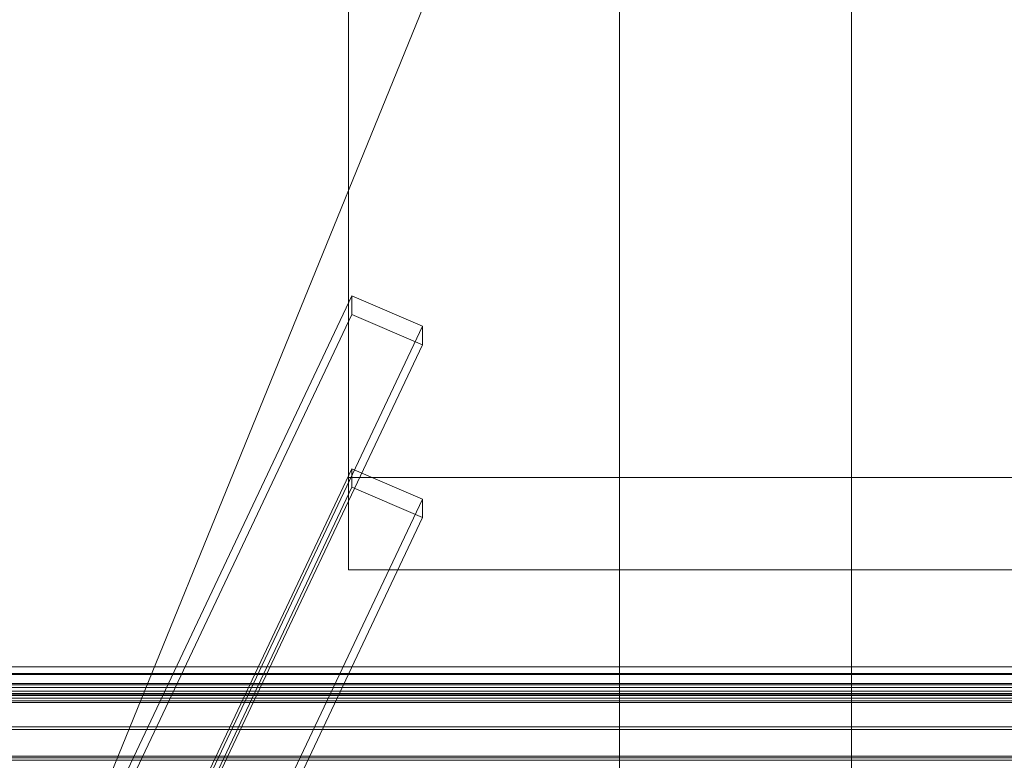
# Model space of a CAD drawing. Header units: millimetres. Extents: x -2233 to 65662, y -50530 to 6847.
# Tile 253 of 256: x -385 to -130, y -32570 to -32379. Entities that reach past the tile are written whole.
import ezdxf

# ---------------------------------------------------------------- set-up
doc = ezdxf.new("R2010")
doc.units = ezdxf.units.MM
for name, color, linetype, lineweight in [('COTAS_P', 1, 'Continuous', 0), ('frontal_C02', 7, 'Continuous', 0), ('frontal_C03', 7, 'Continuous', 0), ('frontal_dosificador', 7, 'Continuous', 0)]:
    doc.layers.add(name, color=color, linetype=linetype, lineweight=lineweight)
doc.dimstyles.new('R19_100', dxfattribs={"dimtxt": 250, "dimasz": 150, "dimexe": 150, "dimexo": 80, "dimgap": 100, "dimtad": 1, "dimtih": 1, "dimtoh": 1, "dimdsep": 46, "dimcen": 0.09, "dimadec": 0, "dimazin": 0, "dimtfac": 1, "dimtdec": 4, "dimtofl": 0, "dimtmove": 0, "dimatfit": 3, "dimfxl": 1, "dimtolj": 1, "dimtzin": 0, "dimarcsym": 0})

# ---------------------------------------------------------------- blocks, each defined once
blk = doc.blocks.new('DIM_R32_40')
at = {"layer": 'COTAS_P'}
for p, q in [((-150, -32200), (550, -32200)), ((550, -32200), (505, -32350)), ((550, -34800), (550, -32200)), ((550, -32200), (595, -32350)), ((550, -34800), (505, -34650)), ((550, -34800), (595, -34650)), ((-150, -34800), (550, -34800))]:
    blk.add_line(p, q, dxfattribs=at)
blk.add_text('2600 P', height=250, rotation=90, dxfattribs=at).set_placement((450, -33500))

msp = doc.modelspace()

# ---------------------------------------------------------------- linework, layer by layer
at = {"layer": 'frontal_C02'}
for p, q in [((-300, -32497.005), (-300, -32330.096)), ((-300, -32353.96), (-300, -32520.869)), ((-439.114, -32745.966), (-299.114, -32450.056)), ((-299.114, -32454.825), (-299.114, -32450.056)), ((-299.114, -32450.056), (-280.886, -32457.913)), ((-439.114, -32750.735), (-299.114, -32454.825)), ((-280.886, -32462.682), (-299.114, -32454.825)), ((-280.886, -32457.913), (-420.886, -32753.824)), ((-280.886, -32457.913), (-280.886, -32462.682)), ((-420.886, -32758.593), (-280.886, -32462.682)), ((-439.114, -32790.674), (-299.114, -32494.763)), ((-299.114, -32499.532), (-299.114, -32494.763)), ((-299.114, -32494.763), (-280.886, -32502.621)), ((300, -32497.005), (-300, -32497.005)), ((-300, -32497.005), (-300, -32520.869)), ((-439.114, -32795.443), (-299.114, -32499.532)), ((-280.886, -32507.39), (-299.114, -32499.532)), ((-280.886, -32502.621), (-420.886, -32798.531)), ((-280.886, -32502.621), (-280.886, -32507.39)), ((-420.886, -32803.3), (-280.886, -32507.39)), ((-300, -32520.869), (300, -32520.869))]:
    msp.add_line(p, q, dxfattribs=at)
at = {"layer": 'frontal_C03'}
for p, q in [((1250, -32546.002), (-1250, -32546.002)), ((1250, -32547.682), (-1250, -32547.682)), ((1250, -32547.935), (-1250, -32547.935)), ((1250, -32550.258), (-1250, -32550.258)), ((1250, -32550.644), (-1250, -32550.644)), ((1250, -32551.31), (-1250, -32551.31)), ((-1250, -32552.243), (1250, -32552.243)), ((1250, -32552.91), (-1250, -32552.91)), ((1250, -32553.184), (-1250, -32553.184)), ((1250, -32553.405), (-1250, -32553.405)), ((1250, -32554.117), (-1250, -32554.117)), ((1250, -32554.783), (-1250, -32554.783)), ((1250, -32555.169), (-1250, -32555.169)), ((1250, -32561.484), (-1250, -32561.484)), ((1250, -32562.203), (-1250, -32562.203)), ((1250, -32569.092), (-1250, -32569.092)), ((1250, -32569.478), (-1250, -32569.478)), ((1250, -32570.144), (-1250, -32570.144))]:
    msp.add_line(p, q, dxfattribs=at)
at = {"layer": 'frontal_dosificador'}
for p, q in [((-230, -33800), (-230, -32240)), ((-170, -33800), (-170, -32240)), ((-820, -33700), (-250, -32300))]:
    msp.add_line(p, q, dxfattribs=at)

# ---------------------------------------------------------------- dimensions: what is measured, and where the dimension line sits
at = {"layer": 'COTAS_P'}
dim = msp.add_aligned_dim(p1=(-150, -34800), p2=(-150, -32200), distance=-700, text='<> P', dimstyle='R19_100', dxfattribs=at)
dim.commit()
dim.dimension.update_dxf_attribs({"geometry": 'DIM_R32_40', "text_midpoint": (550, -33500)})

doc.saveas('drawing.dxf')
